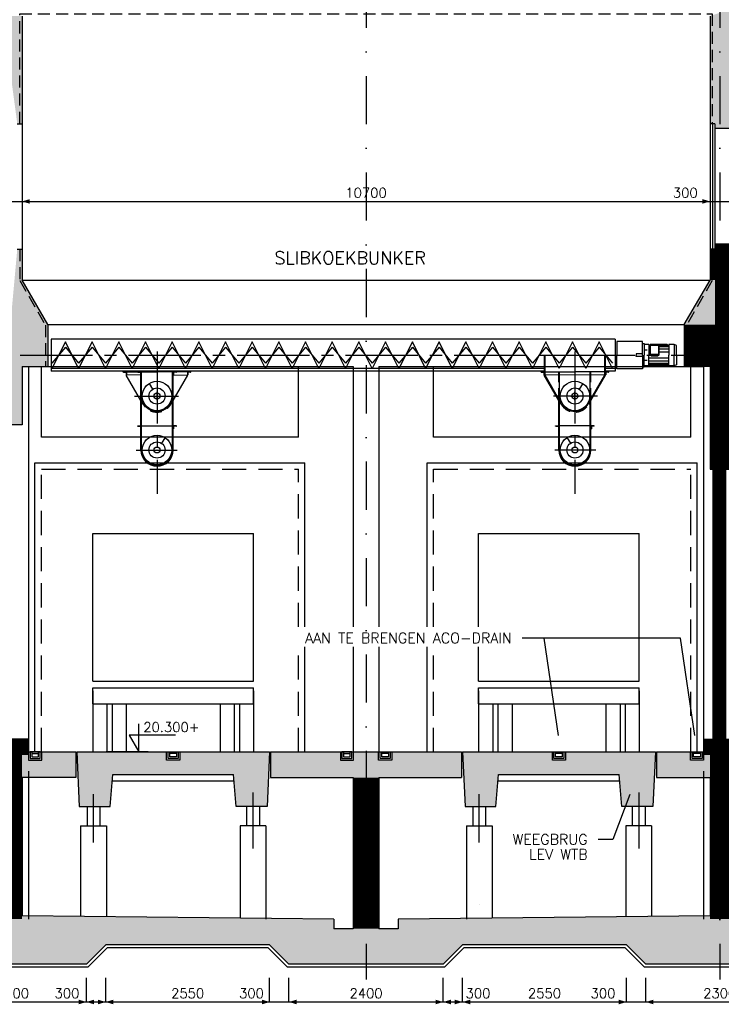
# Model space of a CAD drawing. Extents: x 0 to 118900, y 0 to 84100.
# Tile 5 of 20: x 60085 to 70997, y 12671 to 27991. Entities that reach past the tile are written whole.
import ezdxf
from ezdxf.enums import TextEntityAlignment as Align

# ---------------------------------------------------------------- set-up
doc = ezdxf.new("R2010")
doc.units = 0
doc.header["$LTSCALE"] = 60
doc.header["$MEASUREMENT"] = 0
for name, pattern in [('CENTER2', [28.125, 18.75, -3.125, 3.125, -3.125]), ('CENTRE2', [28.125, 18.75, -3.125, 3.125, -3.125]), ('DASHDOT', [25, 12.5, -6.25, 0, -6.25]), ('HIDDEN', [9.375, 6.25, -3.125]), ('HIDDEN2', [4.6875, 3.125, -1.5625])]:
    doc.linetypes.add(name, pattern=pattern)
doc.layers.get('0').update_dxf_attribs({"linetype": 'CONTINUOUS'})
for name, color, linetype in [('BEKLEDINGBETON', 3, 'CONTINUOUS'), ('BETON', 8, 'CONTINUOUS'), ('CONSTR50', 1, 'CONTINUOUS'), ('HGTMAAT15', 3, 'CONTINUOUS'), ('LAAG18', 3, 'CONTINUOUS'), ('LAAG25', 4, 'CONTINUOUS'), ('LAAG35', 7, 'CONTINUOUS'), ('MAAT15', 3, 'CONTINUOUS'), ('MAAT20', 4, 'CONTINUOUS'), ('ME-CL', 8, 'CENTRE2'), ('ME1', 8, 'CONTINUOUS'), ('ME2', 8, 'CONTINUOUS'), ('RIOLERING', 7, 'CONTINUOUS'), ('STRAMIEN', 3, 'DASHDOT'), ('TXT18', 3, 'CONTINUOUS')]:
    doc.layers.add(name, color=color, linetype=linetype)
doc.styles.add('ROMANS', font='romans')

# ---------------------------------------------------------------- blocks, each defined once
blk = doc.blocks.new('ZUHMAAT1')
at = {"layer": 'MAAT20'}
for p, q in [((4.305790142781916, 1.818989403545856e-12), (4.305790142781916, 2.930362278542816)), ((3.295427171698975, 1.750000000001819), (4.305790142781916, 1.818989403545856e-12)), ((8.103743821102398, 1.750000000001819), (3.295427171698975, 1.750000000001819)), ((5.259197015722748, 1.818989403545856e-12), (0.9211685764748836, 1.818989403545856e-12))]:
    blk.add_line(p, q, dxfattribs=at)
blk = doc.blocks.new('ST105')
at = {"color": 0}
for p, q in [((0, 49.94261007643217), (0.05738992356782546, 50)), ((0, 42.87154226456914), (4.798600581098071, 47.6701428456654)), ((0, 35.80047445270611), (5, 40.80047445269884)), ((0, 28.7294066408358), (5, 33.7294066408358)), ((0, 21.65833882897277), (5, 26.65833882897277)), ((0, 14.58727101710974), (5, 19.58727101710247)), ((0, 7.516203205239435), (5, 12.51620320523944)), ((0, 0.445135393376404), (6.83269129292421, 7.277826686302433)), ((6.625932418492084, 0), (11.63543239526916, 5.00949997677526)), ((13.69700023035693, 0), (18.69700023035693, 5)), ((20.76806804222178, 0), (25.76806804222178, 5)), ((27.83913585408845, 0), (32.83913585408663, 5)), ((34.9102036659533, 0), (39.9102036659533, 5)), ((41.98127147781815, 0), (46.95196680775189, 4.970695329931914)), ((49.05233928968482, 0), (50, 0.9476607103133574))]:
    blk.add_line(p, q, dxfattribs=at)
for p, q in [((0, 50), (0, 0)), ((0, 0), (50, 0)), ((5, 46.5), (5, 12)), ((12, 5), (46.5, 5)), ((50, 0), (50, 1.5))]:
    blk.add_line(p, q)
for centre, radius, start, end in [((1.5, 46.5), 3.5, 0, 90), ((12, 12), 7, 180, 270), ((46.5, 1.5), 3.5, 0, 90)]:
    blk.add_arc(centre, radius, start, end)
blk = doc.blocks.new('ZUDIMTUS')
at = {"color": 3}
blk.add_solid([(0, 0), (-800, -240), (-800, 240)], dxfattribs=at)

msp = doc.modelspace()

# ---------------------------------------------------------------- linework, layer by layer
at = {"layer": 'BEKLEDINGBETON', "linetype": 'HIDDEN2'}
for points in [[(60087.03758351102, 26372.32832550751), (60087.03758351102, 28082.32832550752), (70857.03333138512, 28082.32832550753), (70857.0333313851, 26372.32832550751)], [(60087.03758351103, 24422.32832550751), (60087.03758351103, 23930.777791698), (60487.0418356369, 23237.95010377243), (60487.0418356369, 22597.32832550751)], [(70857.03333138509, 24422.32832550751), (70857.03333138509, 23930.77042679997), (70457.03333138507, 23237.95010377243), (70457.03333138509, 22597.32832550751)]]:
    msp.add_lwpolyline(points, dxfattribs=at)
at = {"layer": 'BETON'}
for points, const_width in [([(71122.03333138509, 23547.32832550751), (70897.03333138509, 23547.32832550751)], 1900.000000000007), ([(70897.03545744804, 24422.32832550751), (70897.03545744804, 23940.14864853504)], 150.0042521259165), ([(70697.03545744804, 23247.32832550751), (70697.03545744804, 22597.32832550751)], 550.0042521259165), ([(70972.03333138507, 22597.32832550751), (70972.03333138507, 20997.32832550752)], 300), ([(72872.03758351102, 21817.32832550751), (71022.37333138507, 21817.3283255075)], 259.9999999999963), ([(60222.03758351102, 16672.3283255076), (49822.03758351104, 16672.32832550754)], 250.0000000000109), ([(70722.03758351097, 16672.32832550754), (74822.03758351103, 16672.32832550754)], 250), ([(59972.03758351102, 16547.32832550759), (59972.03758351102, 13997.32832550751)], 299.9999999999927), ([(70972.03758351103, 16547.32832550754), (70972.03758351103, 13997.32832550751)], 300), ([(65472.03758351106, 16197.32832550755), (65472.03758351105, 13847.32832550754)], 400.0000000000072)]:
    msp.add_lwpolyline(points, dxfattribs=dict(at, const_width=const_width))
at = {"layer": 'BETON', "color": 4, "const_width": 210}
msp.add_lwpolyline([(70972.037583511, 20997.32832550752), (70972.037583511, 16797.32832550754)], dxfattribs=at)
at = {"layer": 'BETON'}
for points in [[(59822.03758351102, 28047.32832550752), (60047.03758351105, 26372.32832550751), (60122.03758351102, 28047.32832550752), (60122.03758351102, 26372.32832550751)], [(70822.03333138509, 26372.32832550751), (70897.03333138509, 26372.32832550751), (70822.03333138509, 26372.32832550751), (70822.37333138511, 28047.32832550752)], [(71122.03333138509, 28147.32832550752), (70822.37333138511, 28047.32832550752), (71122.03333138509, 26297.32832550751), (70897.03333138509, 26372.32832550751)], [(71122.03333138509, 26297.32832550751), (70897.03333138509, 26372.32832550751), (71122.03333138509, 26297.32832550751), (70897.03333138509, 26297.32832550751)], [(59822.03758351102, 21947.32832550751), (60047.03758351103, 24422.32832550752), (60122.03758351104, 22597.32832550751), (60122.03758351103, 24422.32832550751)], [(60122.03758351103, 23940.15601343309), (60522.0418356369, 23247.32832550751), (60122.03758351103, 22597.32832550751), (60522.0418356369, 22597.32832550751)], [(70822.03333138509, 23940.14864853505), (70422.03333138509, 23247.32832550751), (71116.83093875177, 23941.71666821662), (71123.99260792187, 23189.96179765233)], [(60122.03758351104, 22597.32832550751), (60122.03758351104, 21687.3283255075), (59822.03758351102, 21947.32832550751), (56722.037583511, 21687.32832550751)], [(60222.03758351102, 16470.32832550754), (60122.03758351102, 16197.32832550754), (60222.03758351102, 16597.32832550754), (60077.03758351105, 16797.32832550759)], [(70822.03758351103, 16197.32832550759), (70722.03758351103, 16470.32832550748), (70867.037583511, 16797.32832550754), (70722.03758351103, 16597.32832550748)], [(60957.03758351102, 16597.32832550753), (60957.03758351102, 16197.32832550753), (60427.03758351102, 16597.32832550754), (60427.03758351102, 16470.32832550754)], [(60972.03758351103, 16597.32832550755), (62369.53758351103, 16597.32832550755), (61533.7042501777, 16247.32832550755), (62369.53758351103, 16470.32832550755)], [(60972.03758351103, 16597.32832550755), (61012.03758351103, 15747.32832550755), (61533.7042501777, 16247.32832550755), (61492.03758351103, 15747.32832550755)], [(63410.37091684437, 16247.32832550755), (62574.53758351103, 16470.32832550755), (63972.03758351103, 16597.32832550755), (62574.53758351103, 16597.32832550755)], [(63452.03758351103, 15747.32832550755), (63932.03758351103, 15747.32832550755), (63410.37091684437, 16247.32832550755), (63972.03758351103, 16597.32832550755)], [(63987.03758351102, 16597.32832550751), (65072.03758351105, 16597.32832550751), (63987.03758351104, 16197.32832550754), (65072.03758351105, 16470.32832550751)], [(65277.03758351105, 16470.32832550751), (65272.03758351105, 16597.3283255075), (65667.03758351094, 16470.32832550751), (65667.03758351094, 16597.32832550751)], [(65872.03758351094, 16470.32832550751), (66957.03758351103, 16197.32832550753), (65872.03758351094, 16597.32832550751), (66957.03758351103, 16597.32832550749)], [(67492.03758351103, 15747.32832550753), (67012.03758351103, 15747.32832550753), (67533.70425017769, 16247.32832550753), (66972.03758351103, 16597.32832550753)], [(67533.70425017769, 16247.32832550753), (66972.03758351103, 16597.32832550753), (68369.53758351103, 16470.32832550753), (68369.53758351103, 16597.32832550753)], [(68574.53758351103, 16597.32832550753), (68574.53758351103, 16470.32832550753), (69972.03758351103, 16597.32832550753), (69410.37091684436, 16247.32832550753)], [(69452.03758351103, 15747.32832550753), (69932.03758351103, 15747.32832550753), (69410.37091684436, 16247.32832550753), (69972.03758351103, 16597.32832550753)], [(69987.03758351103, 16597.32832550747), (69987.03758351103, 16197.32832550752), (70522.03758351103, 16597.32832550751), (70517.03758351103, 16470.32832550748)], [(60222.03758351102, 16470.32832550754), (60427.03758351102, 16470.32832550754), (60122.03758351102, 16197.32832550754), (60957.03758351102, 16197.32832550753)], [(61533.7042501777, 16247.32832550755), (62369.53758351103, 16470.32832550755), (63410.37091684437, 16247.32832550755), (62574.53758351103, 16470.32832550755)], [(63987.03758351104, 16197.32832550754), (65072.03758351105, 16470.32832550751), (65272.03758351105, 16197.32832550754), (65277.03758351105, 16470.32832550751)], [(65272.03758351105, 16197.32832550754), (65277.03758351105, 16470.32832550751), (65672.03758351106, 16197.32832550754), (65667.03758351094, 16470.32832550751)], [(65667.03758351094, 16470.32832550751), (65672.03758351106, 16197.32832550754), (65872.03758351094, 16470.32832550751), (66957.03758351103, 16197.32832550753)], [(67533.70425017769, 16247.32832550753), (68369.53758351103, 16470.32832550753), (69410.37091684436, 16247.32832550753), (68574.53758351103, 16470.32832550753)], [(69987.03758351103, 16197.32832550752), (70517.03758351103, 16470.32832550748), (70822.03758351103, 16197.32832550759), (70722.03758351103, 16470.32832550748)], [(60122.03758351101, 14047.32832550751), (61122.037583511, 13297.32832550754), (59822.03758351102, 13997.32832550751), (58822.03758351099, 13297.32832550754)], [(64972.03758351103, 13997.32832550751), (63972.03758351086, 13597.32832550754), (60122.03758351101, 14047.32832550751), (61422.03758351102, 13597.32832550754)], [(60122.03758351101, 14047.32832550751), (61422.03758351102, 13597.32832550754), (60122.03758351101, 14047.32832550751), (61122.037583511, 13297.32832550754)], [(64972.03758351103, 13847.32832550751), (64272.03758351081, 13297.32832550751), (64972.03758351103, 13997.32832550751), (63972.03758351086, 13597.32832550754)], [(65972.03758351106, 13997.32832550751), (66972.03758351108, 13597.32832550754), (70822.03758351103, 14047.32832550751), (69522.03758351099, 13597.32832550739)], [(65972.03758351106, 13997.32832550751), (65972.03758351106, 13847.32832550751), (66972.03758351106, 13597.32832550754), (66672.03758351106, 13297.32832550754)], [(70822.03758351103, 14047.32832550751), (69522.03758351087, 13597.32832550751), (71122.03758351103, 13997.32832550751), (69822.03758351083, 13297.32832550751)], [(72122.03758351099, 13297.32832550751), (69822.03758351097, 13297.32832550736), (72122.03758351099, 13297.32832550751), (71122.03758351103, 13997.32832550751)], [(65672.03758351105, 13847.32832550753), (65972.03758351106, 13847.32832550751), (64272.03758351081, 13297.32832550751), (66672.03758351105, 13297.32832550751)], [(65672.03758351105, 13847.32832550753), (64972.03758351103, 13847.32832550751), (64272.03758351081, 13297.32832550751)]]:
    msp.add_solid(points, dxfattribs=at)
at = {"layer": 'CONSTR50'}
for p, q in [((60122.03758351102, 28047.32832550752), (60122.03758351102, 26372.32832550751)), ((70822.03333138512, 28047.32832550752), (70822.03333138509, 24422.32832550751)), ((60047.03758351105, 26372.32832550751), (60122.03758351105, 26372.32832550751)), ((60122.03758351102, 26372.32832550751), (60122.03758351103, 24422.32832550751)), ((70897.03333138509, 26372.32832550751), (70822.03333138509, 26372.32832550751)), ((70862.03333138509, 26372.32832550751), (70862.03333138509, 24422.32832550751)), ((70897.03333138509, 26372.32832550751), (70897.03333138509, 24497.32832550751)), ((71122.03333138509, 26297.32832550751), (70897.03333138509, 26297.32832550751)), ((60047.03758351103, 24422.32832550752), (60122.03758351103, 24422.32832550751)), ((60122.03758351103, 24422.32832550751), (60122.03758351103, 23940.1560134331)), ((70897.03333138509, 24422.32832550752), (70822.03333138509, 24422.32832550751)), ((70822.03333138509, 24422.32832550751), (70822.03333138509, 23940.14864853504)), ((71122.03333138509, 24497.32832550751), (70897.03333138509, 24497.32832550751)), ((70897.03333138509, 24497.32832550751), (70897.03333138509, 24422.32832550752)), ((60522.0418356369, 23247.32832550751), (60122.03758351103, 23940.15601343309)), ((70422.03333138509, 23247.32832550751), (70822.03333138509, 23940.14864853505)), ((60522.0418356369, 23247.32832550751), (60522.0418356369, 22597.32832550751)), ((70422.03333138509, 23247.32832550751), (70422.03333138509, 22597.32832550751)), ((60122.03758351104, 22597.32832550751), (60522.0418356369, 22597.32832550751)), ((60122.03758351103, 22597.32832550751), (60122.03758351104, 21687.3283255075)), ((70822.03333138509, 22597.32832550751), (70422.03333138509, 22597.32832550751)), ((70822.03333138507, 22597.32832550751), (70822.03333138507, 20997.32832550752)), ((60122.03758351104, 21687.3283255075), (56722.037583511, 21687.32832550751)), ((70822.03333138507, 20997.32832550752), (71122.37333138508, 20997.32832550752)), ((60222.03758351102, 16797.32832550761), (49822.03758351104, 16797.32832550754)), ((60222.03758351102, 16797.32832550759), (60222.03758351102, 16597.32832550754)), ((70722.03758351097, 16797.32832550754), (70722.03758351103, 16597.32832550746)), ((70722.03758351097, 16797.32832550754), (74992.037583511, 16797.32832550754)), ((60222.03758351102, 16597.32832550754), (60957.03758351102, 16597.32832550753)), ((60222.03758351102, 16597.32832550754), (60222.03758351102, 16470.32832550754)), ((60427.03758351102, 16470.32832550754), (60427.03758351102, 16597.32832550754)), ((60957.03758351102, 16597.32832550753), (60957.03758351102, 16197.32832550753)), ((60972.03758351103, 16597.32832550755), (61012.03758351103, 15747.32832550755)), ((60972.03758351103, 16597.32832550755), (63972.03758351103, 16597.32832550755)), ((62369.53758351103, 16470.32832550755), (62369.53758351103, 16597.32832550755)), ((62574.53758351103, 16597.32832550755), (62574.53758351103, 16470.32832550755)), ((63972.03758351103, 16597.32832550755), (63932.03758351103, 15747.32832550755)), ((63987.03758351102, 16597.32832550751), (63987.03758351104, 16197.32832550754)), ((63987.03758351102, 16597.32832550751), (66957.03758351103, 16597.32832550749)), ((65072.03758351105, 16597.32832550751), (65072.03758351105, 16470.32832550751)), ((65277.03758351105, 16470.32832550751), (65277.03758351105, 16597.32832550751)), ((65667.03758351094, 16470.32832550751), (65667.03758351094, 16597.32832550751)), ((65872.03758351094, 16597.32832550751), (65872.03758351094, 16470.32832550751)), ((66957.03758351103, 16597.32832550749), (66957.03758351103, 16197.32832550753)), ((66972.03758351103, 16597.32832550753), (67012.03758351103, 15747.32832550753)), ((66972.03758351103, 16597.32832550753), (69972.03758351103, 16597.32832550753)), ((68369.53758351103, 16470.32832550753), (68369.53758351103, 16597.32832550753)), ((68574.53758351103, 16597.32832550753), (68574.53758351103, 16470.32832550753)), ((69972.03758351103, 16597.32832550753), (69932.03758351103, 15747.32832550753)), ((69987.03758351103, 16597.32832550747), (69987.03758351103, 16197.32832550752)), ((69987.03758351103, 16597.32832550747), (70722.03758351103, 16597.32832550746)), ((70517.03758351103, 16470.32832550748), (70517.03758351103, 16597.32832550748)), ((70722.03758351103, 16597.32832550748), (70722.03758351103, 16470.32832550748)), ((60222.03758351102, 16470.32832550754), (60427.03758351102, 16470.32832550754)), ((62574.53758351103, 16470.32832550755), (62369.53758351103, 16470.32832550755)), ((65072.03758351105, 16470.32832550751), (65277.03758351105, 16470.32832550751)), ((65872.03758351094, 16470.32832550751), (65667.03758351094, 16470.32832550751)), ((68574.53758351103, 16470.32832550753), (68369.53758351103, 16470.32832550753)), ((70722.03758351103, 16470.32832550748), (70517.03758351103, 16470.32832550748)), ((61492.03758351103, 15747.32832550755), (61533.7042501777, 16247.32832550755)), ((61533.7042501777, 16247.32832550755), (63410.37091684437, 16247.32832550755)), ((63452.03758351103, 15747.32832550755), (63410.37091684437, 16247.32832550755)), ((67492.03758351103, 15747.32832550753), (67533.70425017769, 16247.32832550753)), ((67533.70425017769, 16247.32832550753), (69410.37091684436, 16247.32832550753)), ((69452.03758351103, 15747.32832550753), (69410.37091684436, 16247.32832550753)), ((60122.03758351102, 16197.32832550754), (60122.03758351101, 14047.32832550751)), ((60957.03758351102, 16197.32832550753), (60122.03758351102, 16197.32832550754)), ((63987.03758351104, 16197.32832550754), (65272.03758351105, 16197.32832550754)), ((65272.03758351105, 16197.32832550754), (65272.03758351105, 13847.32832550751)), ((65672.03758351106, 16197.32832550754), (65672.03758351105, 13847.32832550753)), ((65672.03758351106, 16197.32832550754), (66957.03758351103, 16197.32832550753)), ((69987.03758351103, 16197.32832550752), (70822.03758351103, 16197.32832550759)), ((70822.03758351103, 16197.32832550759), (70822.03758351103, 14047.32832550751)), ((61012.03758351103, 15747.32832550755), (61492.03758351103, 15747.32832550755)), ((63932.03758351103, 15747.32832550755), (63452.03758351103, 15747.32832550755)), ((67012.03758351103, 15747.32832550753), (67492.03758351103, 15747.32832550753)), ((69932.03758351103, 15747.32832550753), (69452.03758351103, 15747.32832550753)), ((64972.03758351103, 13997.32832550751), (60122.03758351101, 14047.32832550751)), ((64972.03758351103, 13997.32832550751), (64972.03758351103, 13847.32832550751)), ((70822.03758351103, 14047.32832550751), (65972.03758351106, 13997.32832550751)), ((65972.03758351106, 13997.32832550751), (65972.03758351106, 13847.32832550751)), ((65272.03758351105, 13847.32832550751), (64972.03758351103, 13847.32832550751)), ((65972.03758351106, 13847.32832550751), (65672.03758351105, 13847.32832550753)), ((61122.037583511, 13297.32832550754), (61422.03758351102, 13597.32832550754)), ((63972.03758351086, 13597.32832550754), (61422.03758351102, 13597.32832550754)), ((64272.03758351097, 13297.32832550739), (63972.03758351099, 13597.32832550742)), ((66672.03758351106, 13297.32832550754), (66972.03758351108, 13597.32832550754)), ((69522.03758351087, 13597.32832550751), (66972.03758351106, 13597.32832550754)), ((69822.03758351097, 13297.32832550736), (69522.03758351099, 13597.32832550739)), ((61122.037583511, 13297.32832550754), (58822.03758351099, 13297.32832550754)), ((66672.03758351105, 13297.32832550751), (64272.03758351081, 13297.32832550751)), ((72122.03758351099, 13297.32832550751), (69822.03758351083, 13297.32832550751))]:
    msp.add_line(p, q, dxfattribs=at)
at = {"layer": 'LAAG18'}
for p, q in [((61222.03758351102, 17697.32832550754), (61222.03758351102, 19997.32832550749)), ((61222.03758351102, 19997.32832550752), (63722.03758351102, 19997.32832550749)), ((63722.03758351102, 17697.32832550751), (63722.03758351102, 19997.32832550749)), ((67222.03758351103, 19997.32832550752), (69722.03758351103, 19997.32832550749)), ((67222.03758351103, 18543.85544857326), (67222.03758351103, 19997.32832550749)), ((69722.03758351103, 17697.32832550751), (69722.03758351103, 19997.32832550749)), ((67222.03758351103, 17697.32832550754), (67222.03758351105, 18230.62435176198)), ((61222.03758351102, 17697.32832550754), (63722.03758351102, 17697.32832550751)), ((67222.03758351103, 17697.32832550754), (69722.03758351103, 17697.32832550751)), ((61222.03758351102, 17597.32832550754), (63722.03758351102, 17597.32832550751)), ((61222.03758351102, 17347.32832550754), (61222.03758351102, 17597.32832550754)), ((61222.03758351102, 17547.32832550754), (61222.03758351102, 16597.32832550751)), ((63722.03758351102, 17347.32832550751), (63722.03758351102, 17597.32832550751)), ((63722.03758351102, 17547.32832550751), (63722.03758351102, 16597.32832550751)), ((67222.03758351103, 17347.32832550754), (67222.03758351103, 17597.32832550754)), ((67222.03758351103, 17597.32832550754), (69722.03758351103, 17597.32832550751)), ((67222.03758351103, 17547.32832550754), (67222.03758351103, 16597.32832550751)), ((69722.03758351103, 17347.32832550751), (69722.03758351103, 17597.32832550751)), ((69722.03758351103, 17547.32832550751), (69722.03758351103, 16597.32832550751)), ((61222.03758351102, 17347.32832550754), (63722.03758351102, 17347.32832550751)), ((61442.03758351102, 17347.32832550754), (61442.03758351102, 16597.32832550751)), ((61522.03758351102, 17347.32832550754), (61522.03758351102, 16597.32832550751)), ((61742.03758351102, 17347.32832550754), (61742.03758351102, 16597.32832550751)), ((63202.03758351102, 17347.32832550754), (63202.03758351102, 16597.32832550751)), ((63422.03758351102, 17347.32832550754), (63422.03758351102, 16597.32832550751)), ((63502.03758351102, 17347.32832550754), (63502.03758351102, 16597.32832550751)), ((67222.03758351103, 17347.32832550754), (69722.03758351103, 17347.32832550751)), ((67442.03758351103, 17347.32832550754), (67442.03758351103, 16597.32832550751)), ((67522.03758351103, 17347.32832550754), (67522.03758351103, 16597.32832550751)), ((67742.03758351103, 17347.32832550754), (67742.03758351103, 16597.32832550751)), ((69202.03758351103, 17347.32832550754), (69202.03758351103, 16597.32832550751)), ((69422.03758351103, 17347.32832550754), (69422.03758351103, 16597.32832550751)), ((69502.03758351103, 17347.32832550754), (69502.03758351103, 16597.32832550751)), ((61142.74826162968, 13247.32832550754), (61442.74826162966, 13547.32832550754)), ((63951.32690539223, 13547.32832550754), (61442.74826162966, 13547.32832550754)), ((64251.32690539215, 13247.32832550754), (63951.32690539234, 13547.32832550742)), ((66692.7482616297, 13247.32832550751), (66992.74826162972, 13547.32832550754)), ((69501.32690539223, 13547.32832550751), (66992.74826162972, 13547.32832550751)), ((69801.32690539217, 13247.32832550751), (69501.32690539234, 13547.32832550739)), ((61142.74826162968, 13247.32832550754), (58801.32690539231, 13247.32832550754)), ((66692.74826162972, 13247.32832550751), (64251.32690539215, 13247.32832550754)), ((72142.74826162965, 13247.32832550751), (69801.32690539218, 13247.32832550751))]:
    msp.add_line(p, q, dxfattribs=at)
at = {"layer": 'LAAG25'}
for p, q in [((60122.03758351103, 23940.15601343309), (70822.03333138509, 23940.14864853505)), ((60522.0418356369, 23247.32832550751), (70422.03333138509, 23247.32832550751)), ((60222.03758351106, 22597.32832550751), (65272.03758351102, 22597.32832550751)), ((60422.03758351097, 21497.32832550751), (60422.03758351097, 22597.32832550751)), ((64422.03758351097, 21497.32832550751), (64422.03758351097, 22597.32832550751)), ((65272.03758351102, 22597.32832550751), (65272.03758351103, 18543.85544857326)), ((65672.03758351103, 22597.32832550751), (65672.03758351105, 18543.85544857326)), ((65672.03758351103, 22597.32832550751), (70722.03758351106, 22597.3283255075)), ((66522.03758351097, 21497.32832550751), (66522.03758351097, 22597.32832550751)), ((70522.03758351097, 21497.32832550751), (70522.03758351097, 22597.32832550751)), ((70722.03758351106, 22597.3283255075), (70722.03758351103, 16797.32832550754)), ((64422.03758351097, 21497.32832550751), (60422.03758351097, 21497.32832550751)), ((70522.03758351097, 21497.32832550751), (66522.03758351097, 21497.32832550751)), ((60322.03758351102, 16597.32832550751), (60322.03758351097, 21097.32832550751)), ((60322.03758351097, 21097.32832550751), (64522.03758351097, 21097.32832550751)), ((64522.037583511, 18543.85544857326), (64522.03758351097, 21097.32832550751)), ((66422.03758351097, 21097.32832550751), (70622.03758351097, 21097.32832550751)), ((66422.037583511, 18543.85544857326), (66422.03758351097, 21097.32832550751)), ((70622.03758351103, 16597.32832550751), (70622.03758351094, 21097.32832550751)), ((64522.03758351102, 16597.32832550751), (64522.037583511, 18230.62435176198)), ((65272.03758351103, 18230.62435176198), (65272.03758351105, 16597.3283255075)), ((65672.03758351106, 18230.62435176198), (65672.03758351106, 16597.3283255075)), ((66422.03758351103, 16597.32832550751), (66422.037583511, 18230.62435176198)), ((60272.03758351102, 16572.32832550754), (60377.03758351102, 16572.32832550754)), ((62524.53758351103, 16572.32832550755), (62419.53758351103, 16572.32832550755)), ((65122.03758351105, 16572.32832550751), (65227.03758351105, 16572.32832550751)), ((65822.03758351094, 16572.32832550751), (65717.03758351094, 16572.32832550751)), ((68524.53758351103, 16572.32832550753), (68419.53758351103, 16572.32832550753)), ((70672.03758351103, 16572.32832550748), (70567.03758351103, 16572.32832550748)), ((60222.03758351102, 16297.32832550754), (60222.03758351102, 13997.32832550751)), ((70722.03758351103, 16297.32832550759), (70722.03758351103, 13997.32832550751)), ((61517.03758351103, 16147.32832550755), (63418.7042501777, 16147.32832550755)), ((67517.03758351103, 16147.32832550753), (69418.7042501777, 16147.32832550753)), ((61232.03758352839, 15188.46507309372), (61232.03758351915, 15940.61238371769)), ((63712.03758351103, 15964.30206279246), (63712.03758351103, 15093.70635679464)), ((67232.03758352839, 15188.46507309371), (67232.03758351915, 15940.61238371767)), ((69712.03758351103, 15964.30206279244), (69712.03758351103, 15093.70635679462)), ((61132.03758351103, 15747.32832550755), (61132.03758351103, 15447.32832550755)), ((61332.03758351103, 15747.32832550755), (61332.03758351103, 15447.32832550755)), ((63612.03758351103, 15747.32832550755), (63612.03758351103, 15447.32832550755)), ((63812.03758351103, 15747.32832550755), (63812.03758351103, 15447.32832550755)), ((67132.03758351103, 15747.32832550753), (67132.03758351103, 15447.32832550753)), ((67332.03758351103, 15747.32832550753), (67332.03758351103, 15447.32832550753)), ((69612.03758351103, 15747.32832550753), (69612.03758351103, 15447.32832550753)), ((69812.03758351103, 15747.32832550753), (69812.03758351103, 15447.32832550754)), ((61032.03758351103, 15447.32832550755), (61432.03758351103, 15447.32832550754)), ((61032.03758351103, 15447.32832550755), (61032.03758351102, 14037.94688220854)), ((61432.03758351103, 15447.32832550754), (61432.03758351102, 14033.82317086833)), ((63912.03758351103, 15447.32832550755), (63512.03758351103, 15447.32832550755)), ((63512.03758351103, 15447.32832550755), (63512.03758351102, 14012.37987189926)), ((63912.03758351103, 15447.32832550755), (63912.03758351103, 13997.32832550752)), ((67032.03758351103, 15447.32832550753), (67032.03758351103, 13997.3283255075)), ((67032.03758351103, 15447.32832550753), (67432.03758351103, 15447.32832550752)), ((67432.03758351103, 15447.32832550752), (67432.03758351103, 14012.37987189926)), ((69512.03758351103, 15447.32832550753), (69512.03758351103, 14033.82317086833)), ((69912.03758351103, 15447.32832550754), (69512.03758351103, 15447.32832550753)), ((69912.03758351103, 15447.32832550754), (69912.03758351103, 14037.94688220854))]:
    msp.add_line(p, q, dxfattribs=at)
at = {"layer": 'LAAG25', "linetype": 'Continuous'}
msp.add_line((60222.03758351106, 22597.32832550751), (60222.03758351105, 16797.32832550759), dxfattribs=at)
at = {"layer": 'LAAG25', "linetype": 'HIDDEN'}
for p, q in [((60422.03758351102, 16597.32832550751), (60422.03758351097, 20997.32832550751)), ((60422.03758351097, 20997.32832550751), (64422.03758351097, 20997.32832550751)), ((64422.037583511, 18543.85544857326), (64422.03758351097, 20997.32832550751)), ((66522.03758351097, 20997.32832550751), (70522.03758351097, 20997.32832550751)), ((66522.037583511, 18543.85544857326), (66522.03758351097, 20997.32832550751)), ((70522.03758351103, 16597.32832550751), (70522.03758351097, 20997.32832550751)), ((64422.03758351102, 16597.32832550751), (64422.037583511, 18230.62435176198)), ((66522.03758351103, 16597.32832550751), (66522.03758351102, 18230.62435176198))]:
    msp.add_line(p, q, dxfattribs=at)
at = {"layer": 'LAAG25'}
for centre, radius in [((66522.03758351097, 21497.32832550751), 1.059673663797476), ((67232.03758351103, 14229.03307056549), 0.590761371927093)]:
    msp.add_circle(centre, radius, dxfattribs=at)
at = {"layer": 'LAAG35'}
msp.add_line((70867.037583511, 20997.32832550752), (70867.037583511, 16797.32832550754), dxfattribs=at)
at = {"layer": 'MAAT15'}
for p, q in [((59822.03758351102, 25163.37767545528), (60122.03758351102, 25163.37767545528)), ((60122.03758351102, 25163.37767545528), (60122.03758351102, 24788.37767545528)), ((60122.03758351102, 25163.37767545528), (70822.03333138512, 25163.37767545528)), ((70822.03333138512, 25163.37767545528), (70822.03333138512, 24788.37767545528)), ((70822.03333138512, 25163.37767545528), (71122.03333138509, 25163.37767545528)), ((61122.037583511, 12706.61659125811), (61122.037583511, 13081.61659125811)), ((61122.037583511, 12706.61659125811), (61122.037583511, 13081.61659125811)), ((61422.03758351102, 12706.61659125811), (61422.03758351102, 13081.61659125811)), ((63972.03758351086, 12706.61659125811), (63972.03758351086, 13081.61659125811)), ((64272.03758351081, 12706.61659125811), (64272.03758351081, 13081.61659125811)), ((66672.03758351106, 12706.61659125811), (66672.03758351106, 13081.61659125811)), ((66972.03758351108, 12706.61659125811), (66972.03758351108, 13081.61659125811)), ((69522.03758351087, 12706.61659125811), (69522.03758351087, 13081.61659125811)), ((69822.03758351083, 12706.61659125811), (69822.03758351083, 13081.61659125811)), ((58822.03758351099, 12706.61659125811), (61122.037583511, 12706.61659125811)), ((61122.037583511, 12706.61659125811), (61422.03758351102, 12706.61659125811)), ((61422.03758351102, 12706.61659125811), (63972.03758351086, 12706.61659125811)), ((63972.03758351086, 12706.61659125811), (64272.03758351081, 12706.61659125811)), ((64272.03758351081, 12706.61659125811), (66672.03758351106, 12706.61659125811)), ((66672.03758351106, 12706.61659125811), (66972.03758351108, 12706.61659125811)), ((66972.03758351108, 12706.61659125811), (69522.03758351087, 12706.61659125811)), ((69522.03758351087, 12706.61659125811), (69822.03758351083, 12706.61659125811)), ((69822.03758351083, 12706.61659125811), (72122.03758351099, 12706.61659125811))]:
    msp.add_line(p, q, dxfattribs=at)
at = {"layer": 'ME-CL'}
for p, q in [((62220.35884414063, 22830.40090665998), (62220.35884414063, 20615.69036954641)), ((68720.35884414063, 22830.40090665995), (68720.35884414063, 20615.69036954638)), ((60090.96663948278, 22771.53997030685), (70443.82325914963, 22771.53997030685)), ((61868.34702261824, 22135.23997030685), (62553.45015548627, 22135.23997030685)), ((69072.37066566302, 22135.23997030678), (68387.267532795, 22135.23997030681)), ((61893.92420624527, 21295.23997030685), (62533.35379692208, 21295.23997030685)), ((69046.793482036, 21295.23997030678), (68407.36389135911, 21295.23997030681))]:
    msp.add_line(p, q, dxfattribs=at)
at = {"layer": 'ME-CL', "linetype": 'CENTER2'}
for p, q in [((62156.13288638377, 22135.23997030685), (62284.58480189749, 22135.23997030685)), ((62220.35884414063, 22071.01401255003), (62220.35884414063, 22199.46592806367)), ((68656.13288638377, 22135.23997030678), (68784.5848018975, 22135.23997030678)), ((68720.35884414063, 22071.01401254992), (68720.35884414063, 22199.46592806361))]:
    msp.add_line(p, q, dxfattribs=at)
at = {"layer": 'ME1'}
for p, q in [((69347.93727978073, 23021.53997030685), (60572.97999002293, 23021.53997030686)), ((60572.97999002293, 23021.53997030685), (60572.97999002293, 22521.53997030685)), ((69347.93727978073, 23021.53997030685), (69347.93727978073, 22521.53997030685)), ((69772.50237774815, 22982.37038589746), (69372.50237774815, 22982.37038589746)), ((69372.50237774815, 22982.37038589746), (69372.50237774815, 22771.53997030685)), ((69772.50237774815, 22951.53997030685), (69772.50237774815, 22982.37038589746)), ((60794.89557522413, 22980.0223375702), (60586.41320796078, 22563.05760304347)), ((60794.89557522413, 22896.9870720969), (60586.41320796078, 22646.09286851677)), ((61001.56173474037, 22563.05760304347), (60794.89557522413, 22980.0223375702)), ((60794.89557522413, 22896.9870720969), (61001.56173474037, 22646.09286851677)), ((61210.04557522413, 22980.0223375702), (61001.56320796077, 22563.05760304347)), ((61210.04557522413, 22896.9870720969), (61001.56320796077, 22646.09286851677)), ((61416.71173474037, 22563.05760304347), (61210.04557522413, 22980.0223375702)), ((61210.04557522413, 22896.9870720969), (61416.71173474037, 22646.09286851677)), ((61625.19557522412, 22980.0223375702), (61416.71320796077, 22563.05760304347)), ((61625.19557522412, 22896.9870720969), (61416.71320796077, 22646.09286851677)), ((61831.86173474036, 22563.05760304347), (61625.19557522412, 22980.0223375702)), ((61625.19557522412, 22896.9870720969), (61831.86173474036, 22646.09286851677)), ((62040.34557522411, 22980.0223375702), (61831.86320796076, 22563.05760304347)), ((62040.34557522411, 22896.9870720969), (61831.86320796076, 22646.09286851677)), ((62247.01173474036, 22563.05760304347), (62040.34557522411, 22980.0223375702)), ((62040.34557522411, 22896.9870720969), (62247.01173474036, 22646.09286851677)), ((62455.49557522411, 22980.0223375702), (62247.01320796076, 22563.05760304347)), ((62455.49557522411, 22896.9870720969), (62247.01320796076, 22646.09286851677)), ((62662.16173474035, 22563.05760304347), (62455.49557522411, 22980.0223375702)), ((62455.49557522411, 22896.9870720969), (62662.16173474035, 22646.09286851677)), ((62870.6455752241, 22980.0223375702), (62662.16320796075, 22563.05760304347)), ((62870.6455752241, 22896.9870720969), (62662.16320796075, 22646.09286851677)), ((63077.31173474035, 22563.05760304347), (62870.6455752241, 22980.0223375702)), ((62870.6455752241, 22896.9870720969), (63077.31173474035, 22646.09286851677)), ((63285.79557522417, 22980.0223375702), (63077.31320796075, 22563.05760304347)), ((63285.79557522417, 22896.9870720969), (63077.31320796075, 22646.09286851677)), ((63492.46173474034, 22563.05760304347), (63285.79557522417, 22980.0223375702)), ((63285.79557522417, 22896.9870720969), (63492.46173474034, 22646.09286851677)), ((63700.94557522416, 22980.0223375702), (63492.46320796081, 22563.05760304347)), ((63700.94557522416, 22896.9870720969), (63492.46320796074, 22646.09286851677)), ((63907.61173474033, 22563.05760304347), (63700.94557522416, 22980.0223375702)), ((63700.94557522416, 22896.9870720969), (63907.61173474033, 22646.09286851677)), ((64116.09557522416, 22980.0223375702), (63907.61320796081, 22563.05760304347)), ((64116.09557522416, 22896.9870720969), (63907.61320796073, 22646.09286851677)), ((64322.76173474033, 22563.05760304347), (64116.09557522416, 22980.0223375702)), ((64116.09557522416, 22896.9870720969), (64322.76173474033, 22646.09286851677)), ((64531.24557522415, 22980.0223375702), (64322.7632079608, 22563.05760304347)), ((64531.24557522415, 22896.9870720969), (64322.76320796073, 22646.09286851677)), ((64737.91173474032, 22563.05760304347), (64531.24557522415, 22980.0223375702)), ((64531.24557522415, 22896.9870720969), (64737.9117347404, 22646.09286851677)), ((64946.39557522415, 22980.0223375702), (64737.9132079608, 22563.05760304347)), ((64946.39557522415, 22896.9870720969), (64737.9132079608, 22646.09286851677)), ((65153.06173474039, 22563.05760304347), (64946.39557522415, 22980.0223375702)), ((64946.39557522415, 22896.9870720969), (65153.06173474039, 22646.09286851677)), ((65361.54557522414, 22980.0223375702), (65153.06320796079, 22563.05760304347)), ((65361.54557522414, 22896.9870720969), (65153.06320796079, 22646.09286851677)), ((65568.21173474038, 22563.05760304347), (65361.54557522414, 22980.0223375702)), ((65361.54557522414, 22896.9870720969), (65568.21173474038, 22646.09286851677)), ((65776.69557522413, 22980.0223375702), (65568.21320796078, 22563.05760304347)), ((65776.69557522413, 22896.9870720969), (65568.21320796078, 22646.09286851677)), ((65983.36173474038, 22563.05760304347), (65776.69557522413, 22980.0223375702)), ((65776.69557522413, 22896.9870720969), (65983.36173474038, 22646.09286851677)), ((66191.84557522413, 22980.0223375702), (65983.36320796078, 22563.05760304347)), ((66191.84557522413, 22896.9870720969), (65983.36320796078, 22646.09286851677)), ((66398.51173474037, 22563.05760304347), (66191.84557522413, 22980.0223375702)), ((66191.84557522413, 22896.9870720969), (66398.51173474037, 22646.09286851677)), ((66606.99557522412, 22980.0223375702), (66398.51320796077, 22563.05760304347)), ((66606.99557522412, 22896.9870720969), (66398.51320796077, 22646.09286851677)), ((66813.66173474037, 22563.05760304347), (66606.99557522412, 22980.0223375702)), ((66606.99557522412, 22896.9870720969), (66813.66173474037, 22646.09286851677)), ((67022.14557522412, 22980.0223375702), (66813.66320796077, 22563.05760304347)), ((67022.14557522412, 22896.9870720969), (66813.66320796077, 22646.09286851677)), ((67228.81173474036, 22563.05760304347), (67022.14557522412, 22980.0223375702)), ((67022.14557522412, 22896.9870720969), (67228.81173474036, 22646.09286851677)), ((67437.29557522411, 22980.0223375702), (67228.81320796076, 22563.05760304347)), ((67437.29557522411, 22896.9870720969), (67228.81320796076, 22646.09286851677)), ((67643.96173474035, 22563.05760304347), (67437.29557522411, 22980.0223375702)), ((67437.29557522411, 22896.9870720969), (67643.96173474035, 22646.09286851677)), ((67852.4455752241, 22980.0223375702), (67643.96320796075, 22563.05760304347)), ((67852.4455752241, 22896.9870720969), (67643.96320796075, 22646.09286851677)), ((68059.11173474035, 22563.05760304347), (67852.4455752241, 22980.0223375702)), ((67852.4455752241, 22896.9870720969), (68059.11173474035, 22646.09286851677)), ((68267.5955752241, 22980.0223375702), (68059.11320796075, 22563.05760304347)), ((68267.5955752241, 22896.9870720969), (68059.11320796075, 22646.09286851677)), ((68474.26173474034, 22563.05760304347), (68267.5955752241, 22980.0223375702)), ((68267.5955752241, 22896.9870720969), (68474.26173474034, 22646.09286851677)), ((68682.7455752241, 22980.0223375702), (68474.26320796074, 22563.05760304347)), ((68682.7455752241, 22896.9870720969), (68474.26320796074, 22646.09286851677)), ((68889.41173474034, 22563.05760304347), (68682.7455752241, 22980.0223375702)), ((68682.7455752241, 22896.9870720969), (68889.41173474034, 22646.09286851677)), ((69097.89557522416, 22980.0223375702), (68889.41320796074, 22563.05760304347)), ((69097.89557522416, 22896.9870720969), (68889.41320796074, 22646.09286851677)), ((69304.56173474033, 22563.05760304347), (69097.89557522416, 22980.0223375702)), ((69097.89557522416, 22896.9870720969), (69304.5617347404, 22646.09286851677)), ((69796.50237774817, 22852.3213461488), (69843.62103587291, 22852.3213461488)), ((69892.41884589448, 22939.53997030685), (69869.97957482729, 22917.10069923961)), ((69869.97957482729, 22939.53997030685), (69869.97957482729, 22771.53997030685)), ((69892.68728352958, 22917.10069923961), (69869.97957482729, 22917.10069923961)), ((69891.5094033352, 22900.6370203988), (69869.97957482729, 22900.6370203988)), ((69891.5094033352, 22866.97811379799), (69869.97957482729, 22866.97811379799)), ((69891.5094033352, 22915.92281904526), (69901.78380250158, 22926.19721821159)), ((69891.5094033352, 22778.76642306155), (69891.5094033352, 22915.92281904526)), ((70156.81382749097, 22939.53997030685), (69892.41884589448, 22939.53997030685)), ((69895.53238236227, 22781.3281899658), (69895.53238236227, 22919.94579807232)), ((69901.78380250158, 22926.19721821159), (70015.33430507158, 22926.19721821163)), ((70025.60870423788, 22915.92281904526), (70015.33430507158, 22926.19721821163)), ((70021.58572521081, 22919.94579807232), (70021.58572521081, 22781.3281899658)), ((70179.25309855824, 22917.10069923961), (70024.4308240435, 22917.10069923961)), ((70025.60870423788, 22915.92281904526), (70025.60870423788, 22778.76642306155)), ((70179.25309855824, 22900.6370203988), (70025.60870423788, 22900.6370203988)), ((70179.25309855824, 22866.97811379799), (70025.60870423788, 22866.97811379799)), ((70156.81382749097, 22939.53997030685), (70179.25309855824, 22917.10069923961)), ((70179.25309855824, 22939.53997030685), (70179.25309855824, 22771.53997030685)), ((70263.6004232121, 22939.53997030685), (70263.6004232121, 22771.53997030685)), ((68246.59302284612, 22771.53997030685), (69194.12466543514, 22771.53997030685)), ((68246.59302284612, 22512.78738001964), (68246.59302284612, 22771.53997030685)), ((68256.97243103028, 22458.60759771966), (68256.97243103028, 22771.53997030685)), ((69183.74525725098, 22464.51797807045), (69183.74525725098, 22771.53997030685)), ((69194.12466543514, 22512.78738001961), (69194.12466543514, 22771.53997030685)), ((69372.50237774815, 22560.70955471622), (69372.50237774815, 22771.53997030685)), ((69796.50237774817, 22690.75859446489), (69843.62103587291, 22690.75859446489)), ((69891.5094033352, 22817.61171745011), (69869.97957482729, 22817.61171745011)), ((69869.97957482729, 22603.53997030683), (69869.97957482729, 22771.53997030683)), ((70179.25309855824, 22725.46822316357), (69869.97957482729, 22725.46822316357)), ((70179.25309855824, 22676.10182681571), (69869.97957482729, 22676.10182681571)), ((69891.5094033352, 22778.76642306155), (69913.9486744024, 22756.32715199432)), ((70021.58572521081, 22781.3281899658), (69895.53238236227, 22781.3281899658)), ((70003.16943317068, 22756.32715199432), (69913.9486744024, 22756.32715199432)), ((70025.60870423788, 22778.76642306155), (70003.16943317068, 22756.32715199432)), ((70179.25309855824, 22817.61171745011), (70025.60870423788, 22817.61171745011)), ((70179.25309855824, 22603.53997030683), (70179.25309855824, 22771.53997030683)), ((70263.6004232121, 22603.53997030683), (70263.6004232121, 22771.53997030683)), ((60572.97999002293, 22662.39910317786), (60586.41173474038, 22646.09286851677)), ((60586.41173474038, 22563.05760304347), (60572.97999002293, 22590.15717214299)), ((68246.59302284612, 22563.05760304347), (60572.97999002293, 22563.05760304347)), ((68246.59302284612, 22521.53997030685), (60572.97999002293, 22521.53997030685)), ((69347.93727978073, 22563.05760304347), (69194.12466543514, 22563.05760304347)), ((69347.93727978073, 22521.53997030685), (69194.12466543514, 22521.53997030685)), ((69772.50237774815, 22560.70955471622), (69372.50237774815, 22560.70955471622)), ((69772.50237774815, 22591.53997030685), (69772.50237774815, 22560.70955471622)), ((70179.25309855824, 22642.44292021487), (69869.97957482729, 22642.44292021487)), ((69892.41884589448, 22603.53997030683), (69869.97957482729, 22625.97924137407)), ((70179.25309855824, 22625.97924137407), (69869.97957482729, 22625.97924137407)), ((70156.81382749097, 22603.53997030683), (69892.41884589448, 22603.53997030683)), ((70156.81382749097, 22603.53997030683), (70179.25309855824, 22625.97924137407)), ((61968.53190245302, 22462.78738001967), (61742.88934960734, 22462.24139390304)), ((61970.35884414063, 22068.25267219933), (61742.88934960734, 22462.24139390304)), ((61746.59302284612, 22512.78738001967), (62220.35884414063, 22512.78738001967)), ((61970.35884414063, 22135.23997030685), (61970.35884414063, 22512.78738001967)), ((61980.35884414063, 22135.23997030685), (61980.35884414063, 22512.78738001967)), ((62694.12466543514, 22512.78738001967), (62220.35884414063, 22512.78738001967)), ((62460.35884414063, 22135.23997030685), (62460.35884414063, 22512.78738001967)), ((62470.35884414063, 22135.23997030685), (62470.35884414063, 22512.78738001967)), ((62470.35884414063, 22068.25267219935), (62697.82833867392, 22462.24139390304)), ((62472.18578582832, 22462.78738001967), (62697.82833867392, 22462.24139390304)), ((69183.74525725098, 22464.51797807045), (68242.88934960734, 22462.24139390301)), ((68470.35884414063, 22068.25267219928), (68242.88934960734, 22462.24139390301)), ((68246.59302284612, 22512.78738001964), (68720.35884414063, 22512.78738001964)), ((68512.84132435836, 22015.42967439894), (68256.97243103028, 22458.60759771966)), ((68480.73825232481, 22050.2750098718), (68480.73825232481, 22512.78738001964)), ((69194.12466543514, 22512.78738001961), (68720.35884414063, 22512.78738001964)), ((68927.8763639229, 22015.42967439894), (69183.74525725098, 22458.60759771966)), ((68959.97943595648, 22050.27500987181), (68959.97943595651, 22512.78738001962)), ((68970.35884414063, 22068.25267219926), (69197.82833867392, 22462.24139390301)), ((62095.96279498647, 22327.79423078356), (62152.28589322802, 22240.61097533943)), ((68844.75489329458, 22327.79423078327), (68788.43179505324, 22240.61097533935)), ((61970.35884414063, 21295.23997030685), (61970.35884414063, 22135.23997030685)), ((61980.35884414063, 21295.23997030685), (61980.35884414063, 22135.23997030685)), ((62460.35884414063, 21295.23997030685), (62460.35884414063, 22135.23997030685)), ((62470.35884414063, 21295.23997030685), (62470.35884414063, 22135.23997030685)), ((68470.35884414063, 21295.23997030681), (68470.35884414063, 22068.25267219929)), ((68970.35884414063, 21295.23997030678), (68970.35884414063, 22068.25267219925)), ((68480.7382523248, 21295.23997030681), (68480.73825232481, 22050.2750098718)), ((68959.97943595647, 21295.23997030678), (68959.97943595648, 22050.27500987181)), ((61968.08676705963, 21672.78738001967), (62470.35884414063, 21672.78738001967)), ((68972.63092122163, 21672.78738001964), (68470.35884414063, 21672.78738001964)), ((62344.75489329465, 21487.79423078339), (62288.43179505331, 21400.61097533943)), ((68595.96279498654, 21487.79423078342), (68652.28589322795, 21400.61097533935))]:
    msp.add_line(p, q, dxfattribs=at)
at = {"layer": 'ME1', "linetype": 'HIDDEN2'}
for p, q in [((68470.35884414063, 22068.25267219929), (68470.35884414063, 22512.78738001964)), ((68970.35884414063, 22068.25267219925), (68970.35884414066, 22512.78738001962)), ((62003.85249319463, 22010.23997030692), (61970.35884414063, 22068.25267219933)), ((62436.86519508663, 22010.23997030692), (62470.35884414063, 22068.25267219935)), ((68503.85249319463, 22010.23997030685), (68470.35884414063, 22068.25267219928)), ((68936.86519508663, 22010.23997030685), (68970.35884414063, 22068.25267219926))]:
    msp.add_line(p, q, dxfattribs=at)
at = {"layer": 'ME1'}
for points in [[(69772.50237774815, 22771.53997030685), (69772.50237774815, 22951.53997030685), (69796.50237774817, 22951.53997030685), (69796.50237774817, 22771.53997030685)], [(69869.97957482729, 22939.53997030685), (69796.50237774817, 22939.53997030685)], [(70300.50237774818, 22771.53997030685), (70300.50237774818, 22923.83248055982), (70263.6004232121, 22939.53997030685), (70179.25309855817, 22939.53997030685)], [(69772.50237774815, 22794.33997030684), (69675.34133028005, 22794.33997030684), (69675.34133028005, 22771.53997030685)], [(69772.50237774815, 22748.73997030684), (69675.34133028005, 22748.73997030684), (69675.34133028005, 22771.53997030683)], [(69772.50237774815, 22771.53997030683), (69772.50237774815, 22591.53997030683), (69796.50237774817, 22591.53997030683), (69796.50237774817, 22771.53997030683)], [(70300.50237774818, 22771.53997030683), (70300.50237774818, 22619.24746005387), (70263.6004232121, 22603.53997030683), (70179.25309855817, 22603.53997030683)], [(69869.97957482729, 22603.53997030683), (69796.50237774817, 22603.53997030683)]]:
    msp.add_lwpolyline(points, dxfattribs=at)
for centre, radius in [((62220.35884414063, 22135.23997030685), 229.2411836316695), ((62220.35884414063, 22135.23997030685), 125.4471017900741), ((68720.35884414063, 22135.23997030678), 229.2411836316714), ((68720.35884414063, 22135.23997030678), 125.4471017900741), ((62220.35884414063, 21295.23997030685), 229.2411836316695), ((68720.35884414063, 21295.23997030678), 229.2411836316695), ((62220.35884414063, 21295.23997030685), 125.4471017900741), ((68720.35884414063, 21295.23997030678), 125.4471017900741)]:
    msp.add_circle(centre, radius, dxfattribs=at)
at = {"layer": 'ME1', "linetype": 'HIDDEN2'}
for centre, start, end in [((62220.35884414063, 22135.23997030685), 180, 0), ((68720.35884414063, 22135.23997030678), 209.9999423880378, 330.0000551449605)]:
    msp.add_arc(centre, 249.9999999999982, start, end, dxfattribs=at)
at = {"layer": 'ME1'}
for centre, radius, start, end in [((62220.35884414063, 22135.23997030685), 239.9999999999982, 180, 0), ((68720.35884414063, 22135.23997030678), 239.6205918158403, 209.9999423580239, 330.0000556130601), ((62220.35884414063, 21295.23997030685), 249.9999999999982, 180, 0), ((62220.35884414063, 21295.23997030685), 239.9999999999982, 180, 0), ((68720.35884414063, 21295.23997030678), 249.9999999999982, 179.9999999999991, 359.9999999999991), ((68720.35884414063, 21295.23997030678), 239.6205918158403, 179.9999999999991, 359.9999999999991)]:
    msp.add_arc(centre, radius, start, end, dxfattribs=at)
at = {"layer": 'ME2', "const_width": 10}
for points in [[(62215.35884414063, 21295.23997030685, 1), (62225.35884414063, 21295.23997030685, 1)], [(68715.35884414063, 21295.23997030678, 1), (68725.35884414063, 21295.23997030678, 1)]]:
    msp.add_lwpolyline(points, format="xyb", close=True, dxfattribs=at)
at = {"layer": 'ME2'}
for centre in [(62220.35884414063, 22135.23997030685), (68720.35884414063, 22135.23997030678), (62220.35884414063, 21295.23997030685), (68720.35884414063, 21295.23997030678)]:
    msp.add_circle(centre, 46.26146638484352, dxfattribs=at)
at = {"layer": 'RIOLERING'}
for p, q in [((60402.03758351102, 16597.32832550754), (60247.03758351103, 16597.32832550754)), ((62394.53758351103, 16597.32832550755), (62549.53758351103, 16597.32832550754)), ((65252.03758351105, 16597.32832550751), (65097.03758351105, 16597.3283255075)), ((65692.03758351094, 16495.32832550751), (65692.03758351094, 16599.32832550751)), ((65692.03758351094, 16597.32832550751), (65847.03758351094, 16597.3283255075)), ((65847.03758351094, 16597.32832550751), (65847.03758351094, 16495.32832550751)), ((68394.53758351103, 16597.32832550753), (68549.53758351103, 16597.32832550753)), ((70542.03758351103, 16495.32832550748), (70542.03758351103, 16599.32832550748)), ((70542.03758351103, 16597.32832550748), (70697.03758351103, 16597.32832550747)), ((70697.03758351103, 16597.32832550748), (70697.03758351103, 16495.32832550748)), ((65847.03758351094, 16495.32832550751), (65692.03758351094, 16495.32832550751)), ((70697.03758351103, 16495.32832550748), (70542.03758351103, 16495.32832550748))]:
    msp.add_line(p, q, dxfattribs=at)
for points in [[(60247.03758351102, 16597.32832550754), (60247.03758351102, 16495.32832550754), (60402.03758351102, 16495.32832550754), (60402.03758351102, 16599.32832550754)], [(60272.03758351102, 16597.32832550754), (60272.03758351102, 16520.32832550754), (60377.03758351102, 16520.32832550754), (60377.03758351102, 16599.32832550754)], [(62549.53758351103, 16597.32832550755), (62549.53758351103, 16495.32832550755), (62394.53758351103, 16495.32832550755), (62394.53758351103, 16599.32832550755)], [(62524.53758351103, 16597.32832550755), (62524.53758351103, 16520.32832550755), (62419.53758351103, 16520.32832550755), (62419.53758351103, 16599.32832550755)], [(65097.03758351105, 16597.32832550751), (65097.03758351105, 16495.32832550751), (65252.03758351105, 16495.32832550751), (65252.03758351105, 16599.32832550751)], [(65122.03758351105, 16597.32832550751), (65122.03758351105, 16520.32832550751), (65227.03758351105, 16520.32832550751), (65227.03758351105, 16599.32832550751)], [(65822.03758351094, 16597.32832550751), (65822.03758351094, 16520.32832550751), (65717.03758351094, 16520.32832550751), (65717.03758351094, 16599.32832550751)], [(68549.53758351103, 16597.32832550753), (68549.53758351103, 16495.32832550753), (68394.53758351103, 16495.32832550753), (68394.53758351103, 16599.32832550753)], [(68524.53758351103, 16597.32832550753), (68524.53758351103, 16520.32832550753), (68419.53758351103, 16520.32832550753), (68419.53758351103, 16599.32832550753)], [(70672.03758351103, 16597.32832550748), (70672.03758351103, 16520.32832550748), (70567.03758351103, 16520.32832550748), (70567.03758351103, 16599.32832550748)]]:
    msp.add_lwpolyline(points, dxfattribs=at)
at = {"layer": 'STRAMIEN'}
for p, q in [((65472.037583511, 37615.48022974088), (65472.037583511, 13057.28761134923)), ((70972.037583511, 37615.48022974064), (70972.037583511, 13057.28761134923))]:
    msp.add_line(p, q, dxfattribs=at)
at = {"layer": 'TXT18'}
for p, q in [((70361.81030729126, 18370.30161680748), (67900.29663973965, 18370.30161680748)), ((68466.35463614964, 16850.80009068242), (68241.6676365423, 18370.30161680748)), ((70586.4973068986, 16850.80009068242), (70361.81030729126, 18370.30161680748)), ((69574.89219898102, 15932.94971455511), (69312.33213435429, 15236.79638885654)), ((69312.33213435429, 15236.79638885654), (69079.57898265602, 15236.79638885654))]:
    msp.add_line(p, q, dxfattribs=at)
for points in [[(68505.45483415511, 16586.37531023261, 0, 81, 0), (68469.90919960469, 16826.7614742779, 0, 0, 0), (68466.35463614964, 16850.80009068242, 0, 0, 0)], [(70625.59750490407, 16586.37531023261, 0, 81, 0), (70590.05187035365, 16826.7614742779, 0, 0, 0), (70586.4973068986, 16850.80009068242, 0, 0, 0)], [(69669.22059264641, 16183.05258168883, 0, 81, 0), (69583.46750749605, 15955.68633883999, 0, 0, 0), (69574.89219898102, 15932.94971455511, 0, 0, 0)]]:
    msp.add_lwpolyline(points, format="xyseb", dxfattribs=at)

# ---------------------------------------------------------------- block references
at = {"layer": 'HGTMAAT15', "xscale": 150, "yscale": 150, "zscale": 150}
msp.add_blockref('ZUHMAAT1', (61292.04930326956, 16597.32832550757), dxfattribs=at)
at = {"layer": 'MAAT15', "xscale": 0.15, "yscale": 0.15, "zscale": 0.15, "rotation": 180}
for p in [(60122.03758351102, 25163.37767545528), (61122.037583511, 12706.61659125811), (61422.03758351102, 12706.61659125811), (64272.03758351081, 12706.61659125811), (66672.03758351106, 12706.61659125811), (66972.03758351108, 12706.61659125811), (69822.03758351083, 12706.61659125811)]:
    msp.add_blockref('ZUDIMTUS', p, dxfattribs=at)
at = {"layer": 'MAAT15', "xscale": 0.15, "yscale": 0.15, "zscale": 0.15}
for p in [(70822.03333138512, 25163.37767545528), (61122.037583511, 12706.61659125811), (61422.03758351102, 12706.61659125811), (63972.03758351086, 12706.61659125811), (66672.03758351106, 12706.61659125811), (66972.03758351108, 12706.61659125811), (69522.03758351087, 12706.61659125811)]:
    msp.add_blockref('ZUDIMTUS', p, dxfattribs=at)
at = {"layer": 'ME1', "xscale": -1}
for p, rotation in [((61743.81807487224, 22512.78738001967), 90), ((61968.53190245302, 22512.78738001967), 90), ((68243.81807487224, 22512.78738001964), 89.99999999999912), ((61968.53190245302, 21672.78738001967), 90), ((68468.53190245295, 21672.78738001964), 89.99999999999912)]:
    msp.add_blockref('ST105', p, dxfattribs=dict(at, rotation=rotation))
at = {"layer": 'ME1'}
for p, rotation in [((62472.18578582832, 22512.78738001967), 270), ((62696.89961340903, 22512.78738001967), 270), ((69196.89961340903, 22512.78738001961), 269.9999999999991), ((62472.18578582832, 21672.78738001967), 270), ((68972.18578582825, 21672.78738001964), 269.9999999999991)]:
    msp.add_blockref('ST105', p, dxfattribs=dict(at, rotation=rotation))

# ---------------------------------------------------------------- texts
at = {"layer": 'HGTMAAT15', "style": 'ROMANS'}
msp.add_text('20.300+', height=150, dxfattribs=at).set_placement((62007.40354506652, 16908.24360133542))
at = {"layer": 'LAAG25', "style": 'ROMANS'}
msp.add_text('SLIBKOEKBUNKER ', height=200, dxfattribs=at).set_placement((64045.58591627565, 24184.83182420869))
at = {"layer": 'MAAT15', "style": 'ROMANS'}
for s, p in [('10700', (65472.03545744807, 25223.37767545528)), ('300', (70436.70130174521, 25223.37767545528)), ('2300', (59972.037583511, 12766.61659125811)), ('300', (60819.06409152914, 12766.61659125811)), ('2550', (62697.03758351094, 12766.61659125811)), ('300', (63689.65405484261, 12766.61659125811)), ('2400', (65472.03758351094, 12766.61659125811)), ('300', (67213.24162408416, 12766.61659125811)), ('2550', (68247.03758351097, 12766.61659125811)), ('300', (69157.29507865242, 12766.61659125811)), ('2300', (70972.03758351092, 12766.61659125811))]:
    msp.add_text(s, height=150, dxfattribs=at).set_placement(p, align=Align.CENTER)
at = {"layer": 'TXT18', "style": 'ROMANS'}
for s, p in [('AAN TE BRENGEN ACO-DRAIN', (67738.29664132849, 18289.30161680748)), ('WEEGBRUG', (68917.57898424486, 15155.79638885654)), ('LEV WTB', (68917.57898424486, 14923.11036792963))]:
    msp.add_text(s, height=162, dxfattribs=at).set_placement(p, align=Align.RIGHT)

doc.saveas('drawing.dxf')
